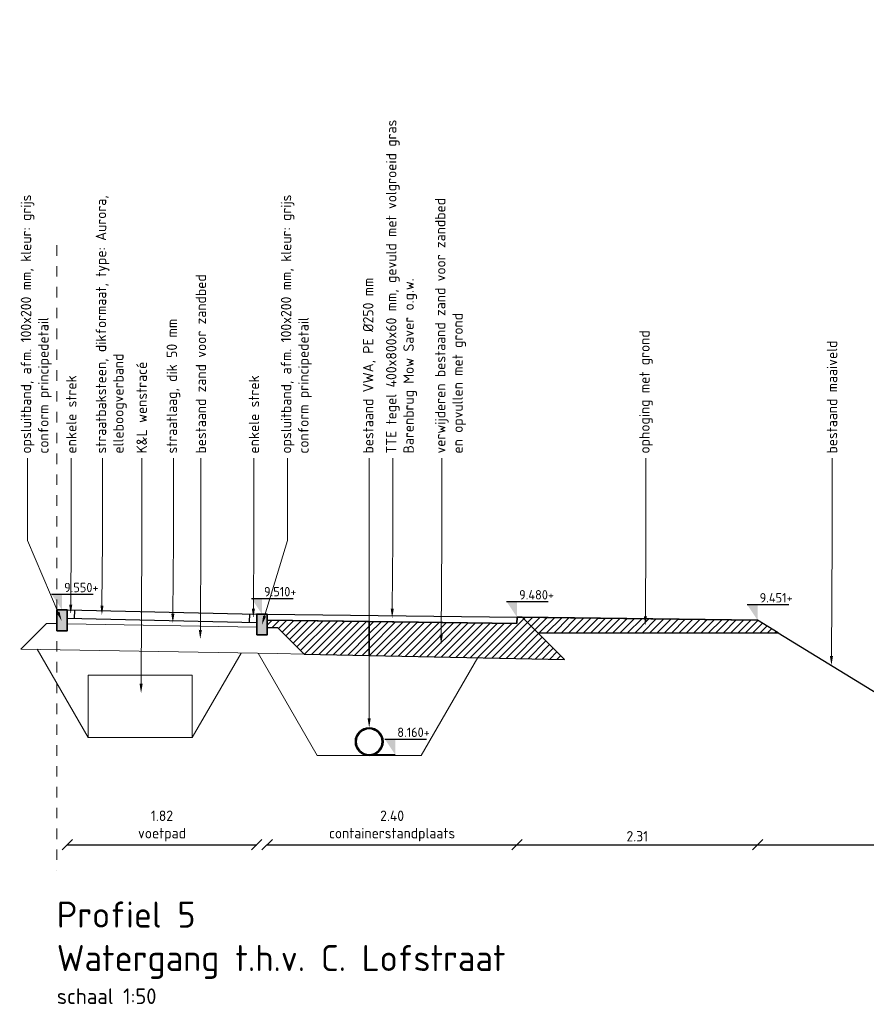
# Model space of a CAD drawing. Header units: metres. Extents: x 133 to 690, y 59 to 257.
# Tile 27 of 84: x 316.23 to 324.37, y 87.07 to 96.52. Entities that reach past the tile are written whole.
import ezdxf
from ezdxf import colors
from ezdxf.entities.mleader import LeaderData, LeaderLine
from ezdxf.math import Vec2, Vec3

# ---------------------------------------------------------------- set-up
doc = ezdxf.new("R2010")
doc.units = ezdxf.units.M
doc.header["$LTSCALE"] = 0.05
doc.linetypes.add('RI-VWA_PE', pattern=[15, 7, -4, 0, -4])
doc.linetypes.add('XX-AFBREEK', pattern=[7, 4, -1, 1, -1])
doc.layers.add('B-WE-GW-BESTAAND-MAAIVELD-GD', color=253, linetype='GW-MAAIVELD')
doc.layers.add('TM00_MAATVOERING', color=1, linetype='Continuous')
for name, color, linetype, lineweight in [('B-WE-GW-ONTGRAVINGSVAK-G', 253, 'Continuous', 18), ('B-WE-GW-WENSTRACÉ-G', 253, 'Continuous', 18), ('B-WE-VH-VERHARDING_FUNDERING-G', 253, 'Continuous', 18), ('N-WE-GW-GRONDWERKLIJN-GD', 1, 'Continuous', 30), ('N-WE-GW-SROND-AANVULLEN-AD-50', 11, 'Continuous', 18), ('N-WE-RI-VWA_TRANSPORTLEIDING_PE_250-G', 253, 'RI-VWA_PE', 35), ('N-WE-VH-KANTOPSLUITING-A', 253, 'Continuous', 35), ('N-WE-VH-KANTOPSLUITING-G', 3, 'Continuous', 35), ('N-WE-VH-VERHARDING_FUNDERING-GD', 1, 'Continuous', 15), ('N-WE-VH-VERHARDING_STRAATBAKSTEEN-GD', 2, 'Continuous', 25), ('N-WE-VH-VERHARDING_TEGEL-GD', 2, 'Continuous', 25), ('V-WE-VH-VERHARDING_FUNDERING-S', 7, 'Continuous', 25), ('X-XX-AL-AANPIJLING-T18', 10, 'Continuous', 15), ('X-XX-AL-AFBREEKLIJN-G', 7, 'XX-AFBREEK', 20), ('X-XX-AL-PEILMAAT-SD', 7, 'Continuous', 25), ('X-XX-AL-T18', 10, 'Continuous', 15)]:
    doc.layers.add(name, color=color, linetype=linetype, lineweight=lineweight)
doc.layers.add('TL00_HULPLAAG', color=211, linetype='Continuous', plot=False)
doc.styles.add('NLCS-ISO', font='NLCS-ISO.ttf')
doc.styles.add('NLCS-ISO-M50-T18', font='NLCS-ISO.ttf', dxfattribs={"height": 0.09})
doc.styles.add('NLCS-ISO-M50-T25', font='NLCS-ISO.ttf', dxfattribs={"height": 0.125})
doc.linetypes.add('GW-MAAIVELD', pattern='A,12,[40,NLCS.SHX,S=1,R=0,X=0,Y=-0.5],12', length=24)
doc.dimstyles.new('NLCS RODOR-DIM-050', dxfattribs={"dimscale": 0.05, "dimtxt": 2, "dimasz": 2, "dimexe": 1.25, "dimexo": 0.625, "dimtad": 1, "dimzin": 1, "dimdsep": 46, "dimtxsty": 'NLCS-ISO', "dimblk": 'OBLIQUE', "dimcen": 0, "dimse1": 1, "dimse2": 1, "dimclrd": 256, "dimclre": 1, "dimclrt": 256, "dimadec": 0, "dimazin": 0, "dimtfac": 1, "dimtmove": 2, "dimatfit": 3, "dimfxl": 1, "dimtolj": 1, "dimtzin": 0, "dimlwd": -1, "dimlwe": -1, "dimarcsym": 0})
pattern_1 = [(45, (0, 0), (-0.035355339, 0.035355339), [])]

# ---------------------------------------------------------------- blocks, each defined once
blk = doc.blocks.new('Opsluitband 10x20')
at = {"layer": 'N-WE-VH-KANTOPSLUITING-A'}
h = blk.add_hatch(color=253, dxfattribs=at)
h.dxf.hatch_style = 1
h.paths.add_polyline_path([(0, -0.2), (0, 0), (0.1, 0), (0.1, -0.2)])
at = {"layer": 'N-WE-VH-KANTOPSLUITING-G', "flags": 128}
blk.add_lwpolyline([(0, -0.2), (0, 0), (0.1, 0), (0.1, -0.2)], close=True, dxfattribs=at)
blk = doc.blocks.new('SAL-PEILMAAT_INFRACAD_H01-SOD')
blk.add_line((-2, 3), (6, 3))
blk.add_solid([(-2, 3), (0, 3), (0, 0)])
at = {"style": 'NLCS-ISO'}
blk.add_attdef('...', (0.4, 3.4), '', height=1.8, dxfattribs=at)
blk = doc.blocks.new('_Oblique')
at = {"color": 0, "linetype": 'ByBlock', "lineweight": -2}
blk.add_line((-0.5, -0.5), (0.5, 0.5), dxfattribs=at)
blk = doc.blocks.new('*D82')
at = {"layer": 'Defpoints', "color": 0, "transparency": 16777216}
for p in [(316.6905, 90.8571), (318.5107, 90.8171), (318.5107, 88.6027)]:
    blk.add_point(p, dxfattribs=at)
at = {"layer": 'TM00_MAATVOERING', "transparency": 16777216}
blk.add_line((316.6905, 88.6027), (318.5107, 88.6027), dxfattribs=at)
at = {"layer": 'TM00_MAATVOERING', "transparency": 16777216, "xscale": 0.1, "yscale": 0.1, "zscale": 0.1, "rotation": 180}
blk.add_blockref('_Oblique', (316.6905, 88.6027), dxfattribs=at)
at = {"layer": 'TM00_MAATVOERING', "transparency": 16777216, "xscale": 0.1, "yscale": 0.1, "zscale": 0.1}
blk.add_blockref('_Oblique', (318.5107, 88.6027), dxfattribs=at)
at = {"layer": 'TM00_MAATVOERING', "transparency": 16777216, "insert": (317.6006, 88.7823), "char_height": 0.1, "attachment_point": 5, "style": 'NLCS-ISO'}
blk.add_mtext('\\A1;1.82\\Pvoetpad', dxfattribs=at)
blk = doc.blocks.new('*D83')
at = {"layer": 'Defpoints', "color": 0, "transparency": 16777216}
for p in [(318.6107, 90.8171), (321.011, 90.7871), (321.011, 88.6027)]:
    blk.add_point(p, dxfattribs=at)
at = {"layer": 'TM00_MAATVOERING', "transparency": 16777216}
blk.add_line((318.6107, 88.6027), (321.011, 88.6027), dxfattribs=at)
at = {"layer": 'TM00_MAATVOERING', "transparency": 16777216, "xscale": 0.1, "yscale": 0.1, "zscale": 0.1, "rotation": 180}
blk.add_blockref('_Oblique', (318.6107, 88.6027), dxfattribs=at)
at = {"layer": 'TM00_MAATVOERING', "transparency": 16777216, "xscale": 0.1, "yscale": 0.1, "zscale": 0.1}
blk.add_blockref('_Oblique', (321.011, 88.6027), dxfattribs=at)
at = {"layer": 'TM00_MAATVOERING', "transparency": 16777216, "insert": (319.8108, 88.7823), "char_height": 0.1, "attachment_point": 5, "style": 'NLCS-ISO'}
blk.add_mtext('\\A1;2.40\\Pcontainerstandplaats', dxfattribs=at)
blk = doc.blocks.new('*D84')
at = {"layer": 'Defpoints', "color": 0, "transparency": 16777216}
for p in [(321.011, 90.7871), (323.321, 90.7583), (323.321, 88.6027)]:
    blk.add_point(p, dxfattribs=at)
at = {"layer": 'TM00_MAATVOERING', "transparency": 16777216}
blk.add_line((321.011, 88.6027), (323.321, 88.6027), dxfattribs=at)
at = {"layer": 'TM00_MAATVOERING', "transparency": 16777216, "xscale": 0.1, "yscale": 0.1, "zscale": 0.1, "rotation": 180}
blk.add_blockref('_Oblique', (321.011, 88.6027), dxfattribs=at)
at = {"layer": 'TM00_MAATVOERING', "transparency": 16777216, "xscale": 0.1, "yscale": 0.1, "zscale": 0.1}
blk.add_blockref('_Oblique', (323.321, 88.6027), dxfattribs=at)
at = {"layer": 'TM00_MAATVOERING', "transparency": 16777216, "insert": (322.166, 88.6839), "char_height": 0.1, "attachment_point": 5, "style": 'NLCS-ISO'}
blk.add_mtext('\\A1;2.31', dxfattribs=at)
blk = doc.blocks.new('*D85')
at = {"layer": 'Defpoints', "color": 0, "transparency": 16777216}
for p in [(323.321, 90.7583), (326.0191, 89.1071), (326.0191, 88.6027)]:
    blk.add_point(p, dxfattribs=at)
at = {"layer": 'TM00_MAATVOERING', "transparency": 16777216}
blk.add_line((323.321, 88.6027), (326.0191, 88.6027), dxfattribs=at)
at = {"layer": 'TM00_MAATVOERING', "transparency": 16777216, "xscale": 0.1, "yscale": 0.1, "zscale": 0.1, "rotation": 180}
blk.add_blockref('_Oblique', (323.321, 88.6027), dxfattribs=at)
at = {"layer": 'TM00_MAATVOERING', "transparency": 16777216, "xscale": 0.1, "yscale": 0.1, "zscale": 0.1}
blk.add_blockref('_Oblique', (326.0191, 88.6027), dxfattribs=at)
at = {"layer": 'TM00_MAATVOERING', "transparency": 16777216, "insert": (324.67, 88.6839), "char_height": 0.1, "attachment_point": 5, "style": 'NLCS-ISO'}
blk.add_mtext('\\A1;2.70', dxfattribs=at)

msp = doc.modelspace()

# ---------------------------------------------------------------- hatches: boundary and pattern name
at = {"layer": 'N-WE-GW-SROND-AANVULLEN-AD-50'}
h = msp.add_hatch(dxfattribs=at)
h.set_pattern_fill('AGW-WERK_AANVULLEN', color=256, scale=0.01, pattern_type=2)
h.set_pattern_definition(pattern_1)
h.paths.add_polyline_path([(319.5907, 90.7448), (318.6107, 90.7571), (318.6107, 90.6889), (318.7107, 90.6871), (318.9659, 90.4319), (319.5907, 90.4194)])
h = msp.add_hatch(dxfattribs=at)
h.set_pattern_fill('AGW-WERK_AANVULLEN', color=256, scale=0.01, pattern_type=2)
h.set_pattern_definition(pattern_1)
h.paths.add_polyline_path([(321.0616, 90.7864), (321.011, 90.7871), (321.0102, 90.7271), (319.5907, 90.7448), (319.5907, 90.4194), (321.4661, 90.3819)])
h = msp.add_hatch(dxfattribs=at)
h.set_pattern_fill('AGW-WERK_AANVULLEN', color=256, scale=0.01, pattern_type=2)
h.set_pattern_definition(pattern_1)
h.paths.add_polyline_path([(323.321, 90.7583), (321.0616, 90.7864), (321.211, 90.6371), (323.5191, 90.6371)])

# ---------------------------------------------------------------- linework, layer by layer
at = {"layer": 'B-WE-GW-BESTAAND-MAAIVELD-GD', "flags": 128}
msp.add_lwpolyline([(321.211, 90.6371), (323.5191, 90.6371), (326.0191, 89.1071), (326.8191, 89.1071), (329.0191, 90.5571), (331.799, 90.6671)], dxfattribs=at)
at = {"layer": 'B-WE-GW-ONTGRAVINGSVAK-G', "flags": 128}
for points in [[(316.8906, 89.6307), (316.4011, 90.4786)], [(317.8906, 89.6307), (318.3598, 90.4433)], [(319.0906, 89.4593), (318.5242, 90.4404)], [(320.0906, 89.4593), (320.6329, 90.3986)], [(319.5906, 89.4593), (319.0906, 89.4593)], [(319.5906, 89.4593), (320.0906, 89.4593)]]:
    msp.add_lwpolyline(points, dxfattribs=at)
at = {"layer": 'B-WE-GW-WENSTRACÉ-G', "flags": 128}
msp.add_lwpolyline([(317.8906, 89.6307), (317.8906, 90.2307), (316.8906, 90.2307), (316.8906, 89.6307), (317.8906, 89.6307)], dxfattribs=at)
at = {"layer": 'B-WE-VH-VERHARDING_FUNDERING-G', "flags": 128}
for points in [[(316.4905, 90.7271), (316.2449, 90.4815)], [(316.4905, 90.7271), (316.5905, 90.7253)], [(316.6905, 90.7235), (318.5107, 90.6907)], [(318.6107, 90.6889), (318.7107, 90.6871)], [(318.7107, 90.6871), (318.9659, 90.4319)], [(316.2449, 90.4815), (318.706, 90.4371), (318.9659, 90.4319)]]:
    msp.add_lwpolyline(points, dxfattribs=at)
at = {"layer": 'N-WE-GW-GRONDWERKLIJN-GD'}
msp.add_line((321.011, 90.7871), (323.321, 90.7583), dxfattribs=at)
msp.add_lwpolyline([(323.5191, 90.6371), (323.321, 90.7583)], dxfattribs=at)
at = {"layer": 'N-WE-GW-GRONDWERKLIJN-GD', "flags": 128}
msp.add_lwpolyline([(321.211, 90.6371), (323.5191, 90.6371)], dxfattribs=at)
at = {"layer": 'N-WE-RI-VWA_TRANSPORTLEIDING_PE_250-G', "linetype": 'Continuous'}
for radius in [0.1328, 0.125]:
    msp.add_circle((319.5906, 89.5921), radius, dxfattribs=at)
at = {"layer": 'N-WE-VH-VERHARDING_FUNDERING-GD', "flags": 128}
msp.add_lwpolyline([(316.6905, 90.7235), (318.5107, 90.6907)], dxfattribs=at)
at = {"layer": 'N-WE-VH-VERHARDING_STRAATBAKSTEEN-GD'}
for p, q in [((316.6905, 90.8571), (318.5107, 90.8171)), ((316.6887, 90.7771), (318.5089, 90.7371))]:
    msp.add_line(p, q, dxfattribs=at)
at = {"layer": 'N-WE-VH-VERHARDING_STRAATBAKSTEEN-GD', "flags": 128}
for points in [[(316.7605, 90.8555), (316.7587, 90.7755)], [(318.4407, 90.8186), (318.439, 90.7386)]]:
    msp.add_lwpolyline(points, dxfattribs=at)
at = {"layer": 'N-WE-VH-VERHARDING_TEGEL-GD'}
for p, q in [((318.6099, 90.7571), (321.0102, 90.7271)), ((318.6107, 90.8171), (321.011, 90.7871))]:
    msp.add_line(p, q, dxfattribs=at)
at = {"layer": 'N-WE-VH-VERHARDING_TEGEL-GD', "flags": 128}
msp.add_lwpolyline([(321.0102, 90.7271), (321.011, 90.7871)], dxfattribs=at)
at = {"layer": 'TL00_HULPLAAG', "flags": 128}
for points in [[(319.5907, 90.7448), (318.6107, 90.7571), (318.6107, 90.6889), (318.7107, 90.6871), (318.9659, 90.4319), (319.5907, 90.4194)], [(321.0616, 90.7864), (321.011, 90.7871), (321.0102, 90.7271), (319.5907, 90.7448), (319.5907, 90.4194), (321.4661, 90.3819)], [(323.321, 90.7583), (321.0616, 90.7864), (321.211, 90.6371), (323.5191, 90.6371)]]:
    msp.add_lwpolyline(points, close=True, dxfattribs=at)
at = {"layer": 'V-WE-VH-VERHARDING_FUNDERING-S', "flags": 128}
for points in [[(321.0616, 90.7864), (321.4661, 90.3819)], [(318.9659, 90.4319), (321.4661, 90.3819)]]:
    msp.add_lwpolyline(points, dxfattribs=at)
at = {"layer": 'X-XX-AL-AFBREEKLIJN-G', "ltscale": 0.5, "flags": 128}
msp.add_lwpolyline([(316.5905, 94.3571), (316.5905, 88.3571)], dxfattribs=at)
at = {"layer": 'X-XX-AL-PEILMAAT-SD', "flags": 128}
msp.add_lwpolyline([(319.8405, 89.4671), (319.5906, 89.4671)], dxfattribs=at)

# ---------------------------------------------------------------- block references
at = {"layer": 'N-WE-VH-KANTOPSLUITING-A'}
for p in [(316.5905, 90.8571), (318.5107, 90.8171)]:
    msp.add_blockref('Opsluitband 10x20', p, dxfattribs=at)
at = {"layer": 'X-XX-AL-PEILMAAT-SD', "xscale": 0.05, "yscale": 0.05, "zscale": 0.05}
for p, values in [((316.6405, 90.8571), {'...': '9.550+'}), ((318.5607, 90.8171), {'...': '9.510+'}), ((321.011, 90.7871), {'...': '9.480+'}), ((323.321, 90.7583), {'...': '9.451+'}), ((319.8405, 89.4671), {'...': '8.160+'})]:
    msp.add_blockref('SAL-PEILMAAT_INFRACAD_H01-SOD', p, dxfattribs=at).add_auto_attribs(values)

# ---------------------------------------------------------------- texts
at = {"layer": 'X-XX-AL-T18', "insert": (316.5905, 88.0571), "char_height": 0.25, "width": 5.841356, "attachment_point": 1, "style": 'NLCS-ISO-M50-T18'}
msp.add_mtext('{\\C4;Profiel 5\\PWatergang t.h.v. C. Lofstraat\\P\\H0.6x;\\C3;schaal 1:50}', dxfattribs=at)

# ---------------------------------------------------------------- dimensions: what is measured, and where the dimension line sits
at = {"layer": 'TM00_MAATVOERING'}
for base, p1, p2, text, picture, middle in [((318.5107, 88.6027), (316.6905, 90.8571), (318.5107, 90.8171), '<>\\Pvoetpad', '*D82', (317.6006, 88.7823)), ((321.011, 88.6027), (318.6107, 90.8171), (321.011, 90.7871), '<>\\Pcontainerstandplaats', '*D83', (319.8108, 88.7823))]:
    dim = msp.add_linear_dim(base=base, p1=p1, p2=p2, text=text, dimstyle='NLCS RODOR-DIM-050', dxfattribs=at)
    dim.commit()
    dim.dimension.update_dxf_attribs({"geometry": picture, "text_midpoint": middle})
for base, p1, p2, picture, middle in [((323.321, 88.6027), (321.011, 90.7871), (323.321, 90.7583), '*D84', (322.166, 88.6839)), ((326.0191, 88.6027), (323.321, 90.7583), (326.0191, 89.1071), '*D85', (324.67, 88.6839))]:
    dim = msp.add_linear_dim(base=base, p1=p1, p2=p2, dimstyle='NLCS RODOR-DIM-050', dxfattribs=at)
    dim.commit()
    dim.dimension.update_dxf_attribs({"geometry": picture, "text_midpoint": middle})

# ---------------------------------------------------------------- leaders
at = {"layer": 'X-XX-AL-AANPIJLING-T18'}
ml = msp.add_multileader_mtext('Standard', dxfattribs=at)
ml.set_content('{\\C2;verwijderen bestaand zand voor zandbed\\Pen opvullen met grond}', color=256, style='NLCS-ISO-M50-T25')
ml.set_leader_properties(color=256, linetype='ByLayer', lineweight=-1)
ml.build(insert=Vec2(0, 0))
ml.multileader.update_dxf_attribs({"text_right_attachment_type": 5, "dogleg_length": 0.045, "arrow_head_size": 0.09})
ctx = ml.context
ctx.base_point, ctx.char_height, ctx.arrow_head_size, ctx.landing_gap_size, ctx.plane_origin, ctx.plane_x_axis, ctx.plane_y_axis = Vec3(320.2883, 92.3131), 0.1, 0.09, 0.045, Vec3(320.2883, 88.7402), Vec3(0, 1), Vec3(-1, 0)
ctx.right_attachment = 5
notes = []
notes.append((ctx, [(0, (1, 1, 0), (320.2883, 92.2231), (0, 1), 0.09, [(0, [(320.2822, 90.5284), (320.2883, 91.5237)], 0, [])])]))
ctx.mtext.insert, ctx.mtext.text_direction, ctx.mtext.rotation, ctx.mtext.width, ctx.mtext.flow_direction = Vec3(320.2233, 92.3581), Vec3(0, 1), 1.570796, 4.164887, 5
ml = msp.add_multileader_mtext('Standard', dxfattribs=at)
ml.set_content('{\\C2;ophoging met grond}', color=256, style='NLCS-ISO-M50-T25')
ml.set_leader_properties(color=256, linetype='ByLayer', lineweight=-1)
ml.build(insert=Vec2(0, 0))
ml.multileader.update_dxf_attribs({"text_right_attachment_type": 5, "dogleg_length": 0.045, "arrow_head_size": 0.09})
ctx = ml.context
ctx.base_point, ctx.char_height, ctx.arrow_head_size, ctx.landing_gap_size, ctx.plane_origin, ctx.plane_x_axis, ctx.plane_y_axis = Vec3(322.2494, 92.3131), 0.1, 0.09, 0.045, Vec3(322.2494, 88.7402), Vec3(0, 1), Vec3(-1, 0)
ctx.right_attachment = 5
notes.append((ctx, [(0, (1, 1, 0), (322.2494, 92.2231), (0, 1), 0.09, [(0, [(322.2433, 90.7066), (322.2494, 91.5237)], 0, [])])]))
ctx.mtext.insert, ctx.mtext.text_direction, ctx.mtext.rotation, ctx.mtext.width, ctx.mtext.flow_direction = Vec3(322.1844, 92.3581), Vec3(0, 1), 1.570796, 4.164887, 5
ml = msp.add_multileader_mtext('Standard', dxfattribs=at)
ml.set_content('{\\C2;bestaand maaiveld}', color=256, style='NLCS-ISO-M50-T25')
ml.set_leader_properties(color=256, linetype='ByLayer', lineweight=-1)
ml.build(insert=Vec2(0, 0))
ml.multileader.update_dxf_attribs({"text_right_attachment_type": 5, "dogleg_length": 0.045, "arrow_head_size": 0.09})
ctx = ml.context
ctx.base_point, ctx.char_height, ctx.arrow_head_size, ctx.landing_gap_size, ctx.plane_origin, ctx.plane_x_axis, ctx.plane_y_axis = Vec3(324.036, 92.3131), 0.1, 0.09, 0.045, Vec3(324.036, 88.7402), Vec3(0, 1), Vec3(-1, 0)
ctx.right_attachment = 5
notes.append((ctx, [(0, (1, 1, 0), (324.036, 92.2231), (0, 1), 0.09, [(0, [(324.0304, 90.3241), (324.036, 91.5237)], 0, [])])]))
ctx.mtext.insert, ctx.mtext.text_direction, ctx.mtext.rotation, ctx.mtext.width, ctx.mtext.flow_direction = Vec3(323.986, 92.3581), Vec3(0, 1), 1.570796, 4.164887, 5
ml = msp.add_multileader_mtext('Standard', dxfattribs=at)
ml.set_content('{\\C2;TTE tegel 400x800x60 mm, gevuld met volgroeid gras\\PBarenbrug Mow Saver o.g.w.}', color=256, style='NLCS-ISO-M50-T25')
ml.set_leader_properties(color=256, linetype='ByLayer', lineweight=-1)
ml.build(insert=Vec2(0, 0))
ml.multileader.update_dxf_attribs({"text_right_attachment_type": 5, "dogleg_length": 0.045, "arrow_head_size": 0.09})
ctx = ml.context
ctx.base_point, ctx.char_height, ctx.arrow_head_size, ctx.landing_gap_size, ctx.plane_origin, ctx.plane_x_axis, ctx.plane_y_axis = Vec3(319.8176, 92.3131), 0.1, 0.09, 0.045, Vec3(319.8176, 88.7402), Vec3(0, 1), Vec3(-1, 0)
ctx.right_attachment = 5
notes.append((ctx, [(0, (1, 1, 0), (319.8176, 92.2231), (0, 1), 0.09, [(0, [(319.8115, 90.7796), (319.8176, 91.5237)], 0, [])])]))
ctx.mtext.insert, ctx.mtext.text_direction, ctx.mtext.rotation, ctx.mtext.width, ctx.mtext.flow_direction = Vec3(319.7526, 92.3581), Vec3(0, 1), 1.570796, 3.580055, 5
ml = msp.add_multileader_mtext('Standard', dxfattribs=at)
ml.set_content('{\\C2;opsluitband, afm. 100x200 mm, kleur: grijs \\Pconform principedetail}', color=256, style='NLCS-ISO-M50-T25')
ml.set_leader_properties(color=256, linetype='ByLayer', lineweight=-1)
ml.build(insert=Vec2(0, 0))
ml.multileader.update_dxf_attribs({"text_right_attachment_type": 5, "dogleg_length": 0.045, "arrow_head_size": 0.09})
ctx = ml.context
ctx.base_point, ctx.char_height, ctx.arrow_head_size, ctx.landing_gap_size, ctx.plane_origin, ctx.plane_x_axis, ctx.plane_y_axis = Vec3(316.3092, 92.3131), 0.1, 0.09, 0.045, Vec3(316.3092, 88.7402), Vec3(0, 1), Vec3(-1, 0)
ctx.right_attachment = 5
notes.append((ctx, [(0, (1, 1, 0), (316.3092, 92.2231), (0, 1), 0.09, [(0, [(316.6379, 90.7503), (316.3092, 91.5237)], 0, [])])]))
ctx.mtext.insert, ctx.mtext.text_direction, ctx.mtext.rotation, ctx.mtext.width, ctx.mtext.flow_direction = Vec3(316.2442, 92.3581), Vec3(0, 1), 1.570796, 3.481888, 5
ml = msp.add_multileader_mtext('Standard', dxfattribs=at)
ml.set_content('{\\C2;K&L wenstracé}', color=256, style='NLCS-ISO-M50-T25')
ml.set_leader_properties(color=256, linetype='ByLayer', lineweight=-1)
ml.build(insert=Vec2(0, 0))
ml.multileader.update_dxf_attribs({"text_right_attachment_type": 5, "dogleg_length": 0.045, "arrow_head_size": 0.09})
ctx = ml.context
ctx.base_point, ctx.char_height, ctx.arrow_head_size, ctx.landing_gap_size, ctx.plane_origin, ctx.plane_x_axis, ctx.plane_y_axis = Vec3(317.4058, 92.3131), 0.1, 0.09, 0.045, Vec3(317.4058, 88.7402), Vec3(0, 1), Vec3(-1, 0)
ctx.right_attachment = 5
notes.append((ctx, [(0, (1, 1, 0), (317.4058, 92.2231), (0, 1), 0.09, [(0, [(317.3997, 90.0578), (317.4058, 91.5237)], 0, [])])]))
ctx.mtext.insert, ctx.mtext.text_direction, ctx.mtext.rotation, ctx.mtext.width, ctx.mtext.flow_direction = Vec3(317.3558, 92.3581), Vec3(0, 1), 1.570796, 3.481888, 5
ml = msp.add_multileader_mtext('Standard', dxfattribs=at)
ml.set_content('{\\C2;opsluitband, afm. 100x200 mm, kleur: grijs \\Pconform principedetail}', color=256, style='NLCS-ISO-M50-T25')
ml.set_leader_properties(color=256, linetype='ByLayer', lineweight=-1)
ml.build(insert=Vec2(0, 0))
ml.multileader.update_dxf_attribs({"text_right_attachment_type": 5, "dogleg_length": 0.045, "arrow_head_size": 0.09})
ctx = ml.context
ctx.base_point, ctx.char_height, ctx.arrow_head_size, ctx.landing_gap_size, ctx.plane_origin, ctx.plane_x_axis, ctx.plane_y_axis = Vec3(318.8071, 92.3131), 0.1, 0.09, 0.045, Vec3(318.8071, 88.7402), Vec3(0, 1), Vec3(-1, 0)
ctx.right_attachment = 5
notes.append((ctx, [(0, (1, 1, 0), (318.8071, 92.2231), (0, 1), 0.09, [(0, [(318.5601, 90.7116), (318.8071, 91.5237)], 0, [])])]))
ctx.mtext.insert, ctx.mtext.text_direction, ctx.mtext.rotation, ctx.mtext.width, ctx.mtext.flow_direction = Vec3(318.7421, 92.3581), Vec3(0, 1), 1.570796, 3.481888, 5
ml = msp.add_multileader_mtext('Standard', dxfattribs=at)
ml.set_content('{\\C2;bestaand VWA, PE %%C250 mm}', color=256, style='NLCS-ISO-M50-T25')
ml.set_leader_properties(color=256, linetype='ByLayer', lineweight=-1)
ml.build(insert=Vec2(0, 0))
ml.multileader.update_dxf_attribs({"text_right_attachment_type": 5, "dogleg_length": 0.045, "arrow_head_size": 0.09})
ctx = ml.context
ctx.base_point, ctx.char_height, ctx.arrow_head_size, ctx.landing_gap_size, ctx.plane_origin, ctx.plane_x_axis, ctx.plane_y_axis = Vec3(319.5908, 92.3131), 0.1, 0.09, 0.045, Vec3(319.5908, 88.7402), Vec3(0, 1), Vec3(-1, 0)
ctx.right_attachment = 5
notes.append((ctx, [(0, (1, 1, 0), (319.5908, 92.2231), (0, 1), 0.09, [(0, [(319.5906, 89.7249), (319.5908, 91.5237)], 0, [])])]))
ctx.mtext.insert, ctx.mtext.text_direction, ctx.mtext.rotation, ctx.mtext.width, ctx.mtext.flow_direction = Vec3(319.5308, 92.3581), Vec3(0, 1), 1.570796, 3.481888, 5
ml = msp.add_multileader_mtext('Standard', dxfattribs=at)
ml.set_content('{\\C2;enkele strek}', color=256, style='NLCS-ISO-M50-T25')
ml.set_leader_properties(color=256, linetype='ByLayer', lineweight=-1)
ml.build(insert=Vec2(0, 0))
ml.multileader.update_dxf_attribs({"text_right_attachment_type": 5, "dogleg_length": 0.045, "arrow_head_size": 0.09})
ctx = ml.context
ctx.base_point, ctx.char_height, ctx.arrow_head_size, ctx.landing_gap_size, ctx.plane_origin, ctx.plane_x_axis, ctx.plane_y_axis = Vec3(316.7295, 92.3131), 0.1, 0.09, 0.045, Vec3(316.7295, 88.7402), Vec3(0, 1), Vec3(-1, 0)
ctx.right_attachment = 5
notes.append((ctx, [(0, (1, 1, 0), (316.7295, 92.2231), (0, 1), 0.09, [(0, [(316.7234, 90.8167), (316.7295, 91.5237)], 0, [])])]))
ctx.mtext.insert, ctx.mtext.text_direction, ctx.mtext.rotation, ctx.mtext.width, ctx.mtext.flow_direction = Vec3(316.6794, 92.3581), Vec3(0, 1), 1.570796, 3.010839, 5
ml = msp.add_multileader_mtext('Standard', dxfattribs=at)
ml.set_content('{\\C2;straatbaksteen, dikformaat, type: Aurora, elleboogverband}', color=256, style='NLCS-ISO-M50-T25')
ml.set_leader_properties(color=256, linetype='ByLayer', lineweight=-1)
ml.build(insert=Vec2(0, 0))
ml.multileader.update_dxf_attribs({"text_right_attachment_type": 5, "dogleg_length": 0.045, "arrow_head_size": 0.09})
ctx = ml.context
ctx.base_point, ctx.char_height, ctx.arrow_head_size, ctx.landing_gap_size, ctx.plane_origin, ctx.plane_x_axis, ctx.plane_y_axis = Vec3(317.0296, 92.3131), 0.1, 0.09, 0.045, Vec3(317.0296, 88.7402), Vec3(0, 1), Vec3(-1, 0)
ctx.right_attachment = 5
notes.append((ctx, [(0, (1, 1, 0), (317.0296, 92.2231), (0, 1), 0.09, [(0, [(317.0235, 90.8079), (317.0296, 91.5237)], 0, [])])]))
ctx.mtext.insert, ctx.mtext.text_direction, ctx.mtext.rotation, ctx.mtext.width, ctx.mtext.flow_direction = Vec3(316.9646, 92.3581), Vec3(0, 1), 1.570796, 3.010839, 5
ml = msp.add_multileader_mtext('Standard', dxfattribs=at)
ml.set_content('{\\C2;straatlaag, dik 50 mm}', color=256, style='NLCS-ISO-M50-T25')
ml.set_leader_properties(color=256, linetype='ByLayer', lineweight=-1)
ml.build(insert=Vec2(0, 0))
ml.multileader.update_dxf_attribs({"text_right_attachment_type": 5, "dogleg_length": 0.045, "arrow_head_size": 0.09})
ctx = ml.context
ctx.base_point, ctx.char_height, ctx.arrow_head_size, ctx.landing_gap_size, ctx.plane_origin, ctx.plane_x_axis, ctx.plane_y_axis = Vec3(317.7104, 92.3131), 0.1, 0.09, 0.045, Vec3(317.7104, 88.7402), Vec3(0, 1), Vec3(-1, 0)
ctx.right_attachment = 5
notes.append((ctx, [(0, (1, 1, 0), (317.7104, 92.2231), (0, 1), 0.09, [(0, [(317.7043, 90.7308), (317.7104, 91.5237)], 0, [])])]))
ctx.mtext.insert, ctx.mtext.text_direction, ctx.mtext.rotation, ctx.mtext.width, ctx.mtext.flow_direction = Vec3(317.6454, 92.3581), Vec3(0, 1), 1.570796, 3.010839, 5
ml = msp.add_multileader_mtext('Standard', dxfattribs=at)
ml.set_content('{\\C2;bestaand zand voor zandbed}', color=256, style='NLCS-ISO-M50-T25')
ml.set_leader_properties(color=256, linetype='ByLayer', lineweight=-1)
ml.build(insert=Vec2(0, 0))
ml.multileader.update_dxf_attribs({"text_right_attachment_type": 5, "dogleg_length": 0.045, "arrow_head_size": 0.09})
ctx = ml.context
ctx.base_point, ctx.char_height, ctx.arrow_head_size, ctx.landing_gap_size, ctx.plane_origin, ctx.plane_x_axis, ctx.plane_y_axis = Vec3(317.9746, 92.3131), 0.1, 0.09, 0.045, Vec3(317.9746, 88.7402), Vec3(0, 1), Vec3(-1, 0)
ctx.right_attachment = 5
notes.append((ctx, [(0, (1, 1, 0), (317.9746, 92.2231), (0, 1), 0.09, [(0, [(317.9685, 90.5757), (317.9746, 91.5237)], 0, [])])]))
ctx.mtext.insert, ctx.mtext.text_direction, ctx.mtext.rotation, ctx.mtext.width, ctx.mtext.flow_direction = Vec3(317.9246, 92.3581), Vec3(0, 1), 1.570796, 3.010839, 5
ml = msp.add_multileader_mtext('Standard', dxfattribs=at)
ml.set_content('{\\C2;enkele strek}', color=256, style='NLCS-ISO-M50-T25')
ml.set_leader_properties(color=256, linetype='ByLayer', lineweight=-1)
ml.build(insert=Vec2(0, 0))
ml.multileader.update_dxf_attribs({"text_right_attachment_type": 5, "dogleg_length": 0.045, "arrow_head_size": 0.09})
ctx = ml.context
ctx.base_point, ctx.char_height, ctx.arrow_head_size, ctx.landing_gap_size, ctx.plane_origin, ctx.plane_x_axis, ctx.plane_y_axis = Vec3(318.4839, 92.3131), 0.1, 0.09, 0.045, Vec3(318.4839, 88.7402), Vec3(0, 1), Vec3(-1, 0)
ctx.right_attachment = 5
notes.append((ctx, [(0, (1, 1, 0), (318.4839, 92.2231), (0, 1), 0.09, [(0, [(318.4778, 90.7796), (318.4839, 91.5237)], 0, [])])]))
ctx.mtext.insert, ctx.mtext.text_direction, ctx.mtext.rotation, ctx.mtext.width, ctx.mtext.flow_direction = Vec3(318.4339, 92.3581), Vec3(0, 1), 1.570796, 3.010839, 5
for ctx, leaders in notes:
    for number, flags, end, landing, length, lines in leaders:
        leader = LeaderData()
        leader.index, (leader.has_last_leader_line, leader.has_dogleg_vector, leader.attachment_direction) = number, flags
        leader.last_leader_point, leader.dogleg_vector, leader.dogleg_length = Vec3(end), Vec3(landing), length
        for number, points, colour, breaks in lines:
            line = LeaderLine()
            line.index, line.vertices, line.color, line.breaks = number, Vec3.list(points), colors.encode_raw_color(colour), breaks
            leader.lines.append(line)
        ctx.leaders.append(leader)

doc.saveas('drawing.dxf')
